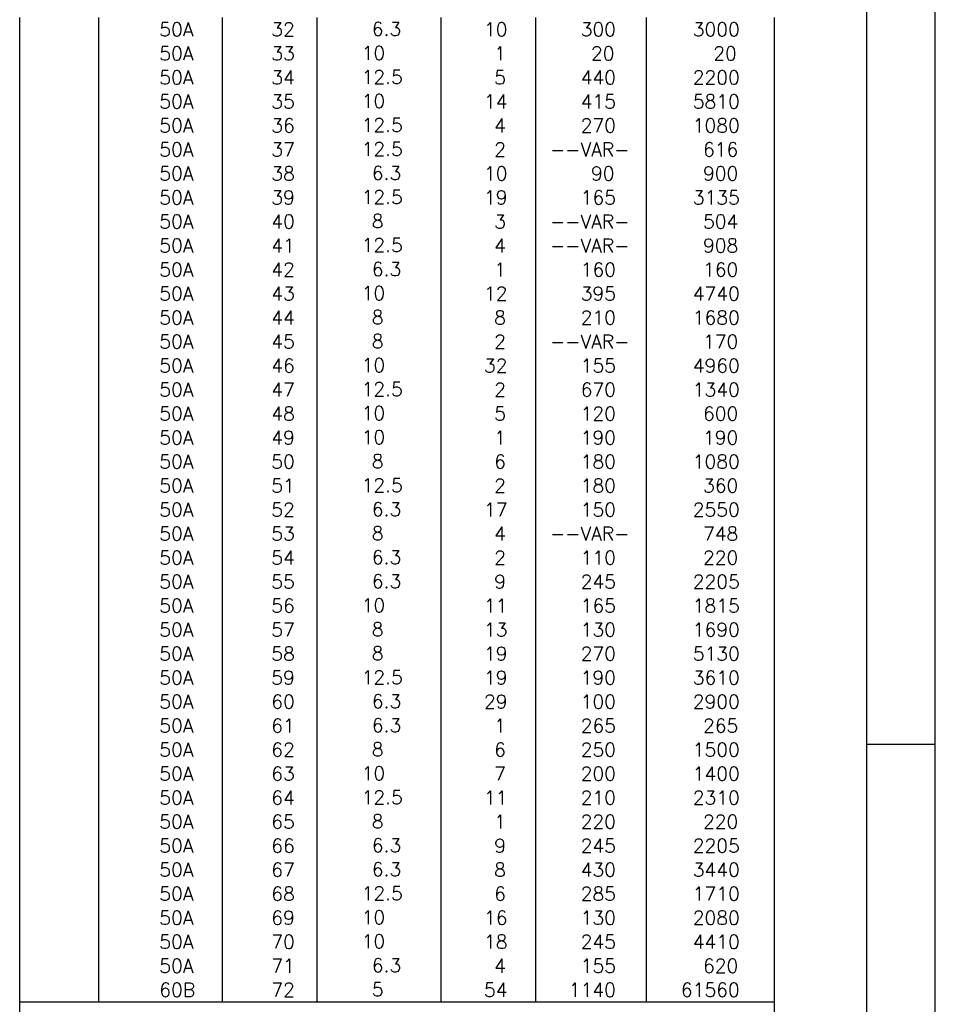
# Model space of a CAD drawing. Extents: x 0 to 119, y 0 to 84.
# Tile 13 of 14: x 106 to 119, y 56 to 70. Entities that reach past the tile are written whole.
import ezdxf

# ---------------------------------------------------------------- set-up
doc = ezdxf.new("R2010")
doc.units = 0
doc.header["$MEASUREMENT"] = 0
for name, color, linetype in [('1', 1, 'CONTINUOUS'), ('2', 2, 'CONTINUOUS'), ('8', 8, 'CONTINUOUS')]:
    doc.layers.add(name, color=color, linetype=linetype)
doc.styles.get("Standard").update_dxf_attribs({"font": 'ROMANS.SHX'})

msp = doc.modelspace()

# ---------------------------------------------------------------- linework, layer by layer
at = {"layer": '1', "linetype": 'Continuous'}
for p, q in [((118.900002, 0), (118.900002, 84.099998)), ((117.900002, 59.400002), (118.900002, 59.400002))]:
    msp.add_line(p, q, dxfattribs=at)
at = {"layer": '2', "linetype": 'Continuous'}
for p, q in [((105.554202, 69.64501), (105.554202, 69.99501)), ((106.704202, 69.99501), (106.704202, 69.64501)), ((108.504202, 69.99501), (108.504202, 69.64501)), ((109.884202, 69.99501), (109.884202, 69.64501)), ((111.694203, 69.99501), (111.694203, 69.64501)), ((113.074203, 69.99501), (113.074203, 69.64501)), ((114.684203, 69.99501), (114.684203, 69.64501)), ((116.554202, 69.64501), (116.554202, 69.99501)), ((105.554202, 69.29501), (105.554202, 69.64501)), ((106.704202, 69.64501), (106.704202, 69.29501)), ((108.504202, 69.64501), (108.504202, 69.29501)), ((109.884202, 69.64501), (109.884202, 69.29501)), ((111.694203, 69.64501), (111.694203, 69.29501)), ((113.074203, 69.64501), (113.074203, 69.29501)), ((114.684203, 69.64501), (114.684203, 69.29501)), ((116.554202, 69.29501), (116.554202, 69.64501)), ((105.554202, 68.94501), (105.554202, 69.29501)), ((106.704202, 69.29501), (106.704202, 68.94501)), ((108.504202, 69.29501), (108.504202, 68.94501)), ((109.884202, 69.29501), (109.884202, 68.94501)), ((111.694203, 69.29501), (111.694203, 68.94501)), ((113.074203, 69.29501), (113.074203, 68.94501)), ((114.684203, 69.29501), (114.684203, 68.94501)), ((116.554202, 68.94501), (116.554202, 69.29501)), ((105.554202, 68.59501), (105.554202, 68.94501)), ((106.704202, 68.94501), (106.704202, 68.59501)), ((108.504202, 68.94501), (108.504202, 68.59501)), ((109.884202, 68.94501), (109.884202, 68.59501)), ((111.694203, 68.94501), (111.694203, 68.59501)), ((113.074203, 68.94501), (113.074203, 68.59501)), ((114.684203, 68.94501), (114.684203, 68.59501)), ((116.554202, 68.59501), (116.554202, 68.94501)), ((105.554202, 68.245011), (105.554202, 68.59501)), ((106.704202, 68.59501), (106.704202, 68.245011)), ((108.504202, 68.59501), (108.504202, 68.245011)), ((109.884202, 68.59501), (109.884202, 68.245011)), ((111.694203, 68.59501), (111.694203, 68.245011)), ((113.074203, 68.59501), (113.074203, 68.245011)), ((114.684203, 68.59501), (114.684203, 68.245011)), ((116.554202, 68.245011), (116.554202, 68.59501)), ((105.554202, 67.895011), (105.554202, 68.245011)), ((106.704202, 68.245011), (106.704202, 67.895011)), ((108.504202, 68.245011), (108.504202, 67.895011)), ((109.884202, 68.245011), (109.884202, 67.895011)), ((111.694203, 68.245011), (111.694203, 67.895011)), ((113.074203, 68.245011), (113.074203, 67.895011)), ((114.684203, 68.245011), (114.684203, 67.895011)), ((116.554202, 67.895011), (116.554202, 68.245011)), ((105.554202, 67.545011), (105.554202, 67.895011)), ((106.704202, 67.895011), (106.704202, 67.545011)), ((108.504202, 67.895011), (108.504202, 67.545011)), ((109.884202, 67.895011), (109.884202, 67.545011)), ((111.694203, 67.895011), (111.694203, 67.545011)), ((113.074203, 67.895011), (113.074203, 67.545011)), ((114.684203, 67.895011), (114.684203, 67.545011)), ((116.554202, 67.545011), (116.554202, 67.895011)), ((105.554202, 67.195011), (105.554202, 67.545011)), ((106.704202, 67.545011), (106.704202, 67.195011)), ((108.504202, 67.545011), (108.504202, 67.195011)), ((109.884202, 67.545011), (109.884202, 67.195011)), ((111.694203, 67.545011), (111.694203, 67.195011)), ((113.074203, 67.545011), (113.074203, 67.195011)), ((114.684203, 67.545011), (114.684203, 67.195011)), ((116.554202, 67.195011), (116.554202, 67.545011)), ((105.554202, 66.845011), (105.554202, 67.195011)), ((106.704202, 67.195011), (106.704202, 66.845011)), ((108.504202, 67.195011), (108.504202, 66.845011)), ((109.884202, 67.195011), (109.884202, 66.845011)), ((111.694203, 67.195011), (111.694203, 66.845011)), ((113.074203, 67.195011), (113.074203, 66.845011)), ((114.684203, 67.195011), (114.684203, 66.845011)), ((116.554202, 66.845011), (116.554202, 67.195011)), ((105.554202, 66.495011), (105.554202, 66.845011)), ((106.704202, 66.845011), (106.704202, 66.495011)), ((108.504202, 66.845011), (108.504202, 66.495011)), ((109.884202, 66.845011), (109.884202, 66.495011)), ((111.694203, 66.845011), (111.694203, 66.495011)), ((113.074203, 66.845011), (113.074203, 66.495011)), ((114.684203, 66.845011), (114.684203, 66.495011)), ((116.554202, 66.495011), (116.554202, 66.845011)), ((105.554202, 66.145011), (105.554202, 66.495011)), ((106.704202, 66.495011), (106.704202, 66.145011)), ((108.504202, 66.495011), (108.504202, 66.145011)), ((109.884202, 66.495011), (109.884202, 66.145011)), ((111.694203, 66.495011), (111.694203, 66.145011)), ((113.074203, 66.495011), (113.074203, 66.145011)), ((114.684203, 66.495011), (114.684203, 66.145011)), ((116.554202, 66.145011), (116.554202, 66.495011)), ((105.554202, 65.795011), (105.554202, 66.145011)), ((106.704202, 66.145011), (106.704202, 65.795011)), ((108.504202, 66.145011), (108.504202, 65.795011)), ((109.884202, 66.145011), (109.884202, 65.795011)), ((111.694203, 66.145011), (111.694203, 65.795011)), ((113.074203, 66.145011), (113.074203, 65.795011)), ((114.684203, 66.145011), (114.684203, 65.795011)), ((116.554202, 65.795011), (116.554202, 66.145011)), ((105.554202, 65.445011), (105.554202, 65.795011)), ((106.704202, 65.795011), (106.704202, 65.445011)), ((108.504202, 65.795011), (108.504202, 65.445011)), ((109.884202, 65.795011), (109.884202, 65.445011)), ((111.694203, 65.795011), (111.694203, 65.445011)), ((113.074203, 65.795011), (113.074203, 65.445011)), ((114.684203, 65.795011), (114.684203, 65.445011)), ((116.554202, 65.445011), (116.554202, 65.795011)), ((105.554202, 65.095011), (105.554202, 65.445011)), ((106.704202, 65.445011), (106.704202, 65.095011)), ((108.504202, 65.445011), (108.504202, 65.095011)), ((109.884202, 65.445011), (109.884202, 65.095011)), ((111.694203, 65.445011), (111.694203, 65.095011)), ((113.074203, 65.445011), (113.074203, 65.095011)), ((114.684203, 65.445011), (114.684203, 65.095011)), ((116.554202, 65.095011), (116.554202, 65.445011)), ((105.554202, 64.745012), (105.554202, 65.095011)), ((106.704202, 65.095011), (106.704202, 64.745012)), ((108.504202, 65.095011), (108.504202, 64.745012)), ((109.884202, 65.095011), (109.884202, 64.745012)), ((111.694203, 65.095011), (111.694203, 64.745012)), ((113.074203, 65.095011), (113.074203, 64.745012)), ((114.684203, 65.095011), (114.684203, 64.745012)), ((116.554202, 64.745012), (116.554202, 65.095011)), ((105.554202, 64.395012), (105.554202, 64.745012)), ((106.704202, 64.745012), (106.704202, 64.395012)), ((108.504202, 64.745012), (108.504202, 64.395012)), ((109.884202, 64.745012), (109.884202, 64.395012)), ((111.694203, 64.745012), (111.694203, 64.395012)), ((113.074203, 64.745012), (113.074203, 64.395012)), ((114.684203, 64.745012), (114.684203, 64.395012)), ((116.554202, 64.395012), (116.554202, 64.745012)), ((105.554202, 64.045012), (105.554202, 64.395012)), ((106.704202, 64.395012), (106.704202, 64.045012)), ((108.504202, 64.395012), (108.504202, 64.045012)), ((109.884202, 64.395012), (109.884202, 64.045012)), ((111.694203, 64.395012), (111.694203, 64.045012)), ((113.074203, 64.395012), (113.074203, 64.045012)), ((114.684203, 64.395012), (114.684203, 64.045012)), ((116.554202, 64.045012), (116.554202, 64.395012)), ((105.554202, 63.695012), (105.554202, 64.045012)), ((106.704202, 64.045012), (106.704202, 63.695012)), ((108.504202, 64.045012), (108.504202, 63.695012)), ((109.884202, 64.045012), (109.884202, 63.695012)), ((111.694203, 64.045012), (111.694203, 63.695012)), ((113.074203, 64.045012), (113.074203, 63.695012)), ((114.684203, 64.045012), (114.684203, 63.695012)), ((116.554202, 63.695012), (116.554202, 64.045012)), ((105.554202, 63.345012), (105.554202, 63.695012)), ((106.704202, 63.695012), (106.704202, 63.345012)), ((108.504202, 63.695012), (108.504202, 63.345012)), ((109.884202, 63.695012), (109.884202, 63.345012)), ((111.694203, 63.695012), (111.694203, 63.345012)), ((113.074203, 63.695012), (113.074203, 63.345012)), ((114.684203, 63.695012), (114.684203, 63.345012)), ((116.554202, 63.345012), (116.554202, 63.695012)), ((105.554202, 62.995012), (105.554202, 63.345012)), ((106.704202, 63.345012), (106.704202, 62.995012)), ((108.504202, 63.345012), (108.504202, 62.995012)), ((109.884202, 63.345012), (109.884202, 62.995012)), ((111.694203, 63.345012), (111.694203, 62.995012)), ((113.074203, 63.345012), (113.074203, 62.995012)), ((114.684203, 63.345012), (114.684203, 62.995012)), ((116.554202, 62.995012), (116.554202, 63.345012)), ((105.554202, 62.645012), (105.554202, 62.995012)), ((106.704202, 62.995012), (106.704202, 62.645012)), ((108.504202, 62.995012), (108.504202, 62.645012)), ((109.884202, 62.995012), (109.884202, 62.645012)), ((111.694203, 62.995012), (111.694203, 62.645012)), ((113.074203, 62.995012), (113.074203, 62.645012)), ((114.684203, 62.995012), (114.684203, 62.645012)), ((116.554202, 62.645012), (116.554202, 62.995012)), ((105.554202, 62.295012), (105.554202, 62.645012)), ((106.704202, 62.645012), (106.704202, 62.295012)), ((108.504202, 62.645012), (108.504202, 62.295012)), ((109.884202, 62.645012), (109.884202, 62.295012)), ((111.694203, 62.645012), (111.694203, 62.295012)), ((113.074203, 62.645012), (113.074203, 62.295012)), ((114.684203, 62.645012), (114.684203, 62.295012)), ((116.554202, 62.295012), (116.554202, 62.645012)), ((105.554202, 61.945012), (105.554202, 62.295012)), ((106.704202, 62.295012), (106.704202, 61.945012)), ((108.504202, 62.295012), (108.504202, 61.945012)), ((109.884202, 62.295012), (109.884202, 61.945012)), ((111.694203, 62.295012), (111.694203, 61.945012)), ((113.074203, 62.295012), (113.074203, 61.945012)), ((114.684203, 62.295012), (114.684203, 61.945012)), ((116.554202, 61.945012), (116.554202, 62.295012)), ((105.554202, 61.595012), (105.554202, 61.945012)), ((106.704202, 61.945012), (106.704202, 61.595012)), ((108.504202, 61.945012), (108.504202, 61.595012)), ((109.884202, 61.945012), (109.884202, 61.595012)), ((111.694203, 61.945012), (111.694203, 61.595012)), ((113.074203, 61.945012), (113.074203, 61.595012)), ((114.684203, 61.945012), (114.684203, 61.595012)), ((116.554202, 61.595012), (116.554202, 61.945012)), ((105.554202, 61.245012), (105.554202, 61.595012)), ((106.704202, 61.595012), (106.704202, 61.245012)), ((108.504202, 61.595012), (108.504202, 61.245012)), ((109.884202, 61.595012), (109.884202, 61.245012)), ((111.694203, 61.595012), (111.694203, 61.245012)), ((113.074203, 61.595012), (113.074203, 61.245012)), ((114.684203, 61.595012), (114.684203, 61.245012)), ((116.554202, 61.245012), (116.554202, 61.595012)), ((105.554202, 60.895013), (105.554202, 61.245012)), ((106.704202, 61.245012), (106.704202, 60.895013)), ((108.504202, 61.245012), (108.504202, 60.895013)), ((109.884202, 61.245012), (109.884202, 60.895013)), ((111.694203, 61.245012), (111.694203, 60.895013)), ((113.074203, 61.245012), (113.074203, 60.895013)), ((114.684203, 61.245012), (114.684203, 60.895013)), ((116.554202, 60.895013), (116.554202, 61.245012)), ((105.554202, 60.545013), (105.554202, 60.895013)), ((106.704202, 60.895013), (106.704202, 60.545013)), ((108.504202, 60.895013), (108.504202, 60.545013)), ((109.884202, 60.895013), (109.884202, 60.545013)), ((111.694203, 60.895013), (111.694203, 60.545013)), ((113.074203, 60.895013), (113.074203, 60.545013)), ((114.684203, 60.895013), (114.684203, 60.545013)), ((116.554202, 60.545013), (116.554202, 60.895013)), ((105.554202, 60.195013), (105.554202, 60.545013)), ((106.704202, 60.545013), (106.704202, 60.195013)), ((108.504202, 60.545013), (108.504202, 60.195013)), ((109.884202, 60.545013), (109.884202, 60.195013)), ((111.694203, 60.545013), (111.694203, 60.195013)), ((113.074203, 60.545013), (113.074203, 60.195013)), ((114.684203, 60.545013), (114.684203, 60.195013)), ((116.554202, 60.195013), (116.554202, 60.545013)), ((105.554202, 59.845013), (105.554202, 60.195013)), ((106.704202, 60.195013), (106.704202, 59.845013)), ((108.504202, 60.195013), (108.504202, 59.845013)), ((109.884202, 60.195013), (109.884202, 59.845013)), ((111.694203, 60.195013), (111.694203, 59.845013)), ((113.074203, 60.195013), (113.074203, 59.845013)), ((114.684203, 60.195013), (114.684203, 59.845013)), ((116.554202, 59.845013), (116.554202, 60.195013)), ((105.554202, 59.495013), (105.554202, 59.845013)), ((106.704202, 59.845013), (106.704202, 59.495013)), ((108.504202, 59.845013), (108.504202, 59.495013)), ((109.884202, 59.845013), (109.884202, 59.495013)), ((111.694203, 59.845013), (111.694203, 59.495013)), ((113.074203, 59.845013), (113.074203, 59.495013)), ((114.684203, 59.845013), (114.684203, 59.495013)), ((116.554202, 59.495013), (116.554202, 59.845013)), ((105.554202, 59.145013), (105.554202, 59.495013)), ((106.704202, 59.495013), (106.704202, 59.145013)), ((108.504202, 59.495013), (108.504202, 59.145013)), ((109.884202, 59.495013), (109.884202, 59.145013)), ((111.694203, 59.495013), (111.694203, 59.145013)), ((113.074203, 59.495013), (113.074203, 59.145013)), ((114.684203, 59.495013), (114.684203, 59.145013)), ((116.554202, 59.145013), (116.554202, 59.495013)), ((105.554202, 58.795013), (105.554202, 59.145013)), ((106.704202, 59.145013), (106.704202, 58.795013)), ((108.504202, 59.145013), (108.504202, 58.795013)), ((109.884202, 59.145013), (109.884202, 58.795013)), ((111.694203, 59.145013), (111.694203, 58.795013)), ((113.074203, 59.145013), (113.074203, 58.795013)), ((114.684203, 59.145013), (114.684203, 58.795013)), ((116.554202, 58.795013), (116.554202, 59.145013)), ((105.554202, 58.445013), (105.554202, 58.795013)), ((106.704202, 58.795013), (106.704202, 58.445013)), ((108.504202, 58.795013), (108.504202, 58.445013)), ((109.884202, 58.795013), (109.884202, 58.445013)), ((111.694203, 58.795013), (111.694203, 58.445013)), ((113.074203, 58.795013), (113.074203, 58.445013)), ((114.684203, 58.795013), (114.684203, 58.445013)), ((116.554202, 58.445013), (116.554202, 58.795013)), ((105.554202, 58.095013), (105.554202, 58.445013)), ((106.704202, 58.445013), (106.704202, 58.095013)), ((108.504202, 58.445013), (108.504202, 58.095013)), ((109.884202, 58.445013), (109.884202, 58.095013)), ((111.694203, 58.445013), (111.694203, 58.095013)), ((113.074203, 58.445013), (113.074203, 58.095013)), ((114.684203, 58.445013), (114.684203, 58.095013)), ((116.554202, 58.095013), (116.554202, 58.445013)), ((105.554202, 57.745013), (105.554202, 58.095013)), ((106.704202, 58.095013), (106.704202, 57.745013)), ((108.504202, 58.095013), (108.504202, 57.745013)), ((109.884202, 58.095013), (109.884202, 57.745013)), ((111.694203, 58.095013), (111.694203, 57.745013)), ((113.074203, 58.095013), (113.074203, 57.745013)), ((114.684203, 58.095013), (114.684203, 57.745013)), ((116.554202, 57.745013), (116.554202, 58.095013)), ((105.554202, 57.395014), (105.554202, 57.745013)), ((106.704202, 57.745013), (106.704202, 57.395014)), ((108.504202, 57.745013), (108.504202, 57.395014)), ((109.884202, 57.745013), (109.884202, 57.395014)), ((111.694203, 57.745013), (111.694203, 57.395014)), ((113.074203, 57.745013), (113.074203, 57.395014)), ((114.684203, 57.745013), (114.684203, 57.395014)), ((116.554202, 57.395014), (116.554202, 57.745013)), ((105.554202, 57.045014), (105.554202, 57.395014)), ((106.704202, 57.395014), (106.704202, 57.045014)), ((108.504202, 57.395014), (108.504202, 57.045014)), ((109.884202, 57.395014), (109.884202, 57.045014)), ((111.694203, 57.395014), (111.694203, 57.045014)), ((113.074203, 57.395014), (113.074203, 57.045014)), ((114.684203, 57.395014), (114.684203, 57.045014)), ((116.554202, 57.045014), (116.554202, 57.395014)), ((105.554202, 56.695014), (105.554202, 57.045014)), ((106.704202, 57.045014), (106.704202, 56.695014)), ((108.504202, 57.045014), (108.504202, 56.695014)), ((109.884202, 57.045014), (109.884202, 56.695014)), ((111.694203, 57.045014), (111.694203, 56.695014)), ((113.074203, 57.045014), (113.074203, 56.695014)), ((114.684203, 57.045014), (114.684203, 56.695014)), ((116.554202, 56.695014), (116.554202, 57.045014)), ((105.554202, 56.345014), (105.554202, 56.695014)), ((106.704202, 56.695014), (106.704202, 56.345014)), ((108.504202, 56.695014), (108.504202, 56.345014)), ((109.884202, 56.695014), (109.884202, 56.345014)), ((111.694203, 56.695014), (111.694203, 56.345014)), ((113.074203, 56.695014), (113.074203, 56.345014)), ((114.684203, 56.695014), (114.684203, 56.345014)), ((116.554202, 56.345014), (116.554202, 56.695014)), ((105.554202, 55.995014), (105.554202, 56.345014)), ((106.704202, 56.345014), (106.704202, 55.995014)), ((108.504202, 56.345014), (108.504202, 55.995014)), ((109.884202, 56.345014), (109.884202, 55.995014)), ((111.694203, 56.345014), (111.694203, 55.995014)), ((113.074203, 56.345014), (113.074203, 55.995014)), ((114.684203, 56.345014), (114.684203, 55.995014)), ((116.554202, 55.995014), (116.554202, 56.345014)), ((105.554202, 55.645014), (105.554202, 55.995014)), ((106.704202, 55.995014), (106.704202, 55.645014)), ((108.504202, 55.995014), (108.504202, 55.645014)), ((109.884202, 55.995014), (109.884202, 55.645014)), ((111.694203, 55.995014), (111.694203, 55.645014)), ((113.074203, 55.995014), (113.074203, 55.645014)), ((114.684203, 55.995014), (114.684203, 55.645014)), ((116.554202, 55.645014), (116.554202, 55.995014)), ((105.554202, 55.207514), (105.554202, 55.645014)), ((105.554202, 55.645014), (116.554202, 55.645014)), ((116.554202, 55.207514), (116.554202, 55.645014))]:
    msp.add_line(p, q, dxfattribs=at)
at = {"layer": '8', "linetype": 'Continuous'}
msp.add_line((117.900002, 1), (117.900002, 83.099998), dxfattribs=at)

# ---------------------------------------------------------------- texts
at = {"layer": '2', "linetype": 'Continuous'}
for s, p in [('     50A', (106.843863, 69.72001)), (' 32', (109.084202, 69.72001)), ('    6.3', (110.090745, 69.726054)), ('   10', (111.874203, 69.72001)), ('   300', (113.284203, 69.72001)), ('   3000', (114.917824, 69.72001)), ('     50A', (106.843863, 69.37001)), (' 33', (109.084202, 69.37001)), ('   10  ', (110.090745, 69.376054)), ('    1', (111.874203, 69.37001)), ('    20', (113.284203, 69.37001)), ('     20', (114.917824, 69.37001)), ('     50A', (106.843863, 69.02001)), (' 34', (109.084202, 69.02001)), ('   12.5', (110.090745, 69.026054)), ('    5', (111.874203, 69.02001)), ('   440', (113.284203, 69.02001)), ('   2200', (114.917824, 69.02001)), ('     50A', (106.843863, 68.67001)), (' 35', (109.084202, 68.67001)), ('   10  ', (110.090745, 68.676054)), ('   14', (111.874203, 68.67001)), ('   415', (113.284203, 68.67001)), ('   5810', (114.917824, 68.67001)), ('     50A', (106.843863, 68.32001)), (' 36', (109.084202, 68.32001)), ('   12.5', (110.090745, 68.326054)), ('    4', (111.874203, 68.32001)), ('   270', (113.284203, 68.32001)), ('   1080', (114.917824, 68.32001)), ('   12.5', (110.090745, 67.976054)), ('     50A', (106.843863, 67.97001)), (' 37', (109.084202, 67.97001)), ('    2', (111.874203, 67.97001)), ('--VAR-', (113.284203, 67.97001)), ('    616', (114.917824, 67.97001)), ('     50A', (106.843863, 67.620011)), (' 38', (109.084202, 67.620011)), ('    6.3', (110.090745, 67.626054)), ('   10', (111.874203, 67.620011)), ('    90', (113.284203, 67.620011)), ('    900', (114.917824, 67.620011)), ('     50A', (106.843863, 67.270011)), (' 39', (109.084202, 67.270011)), ('   12.5', (110.090745, 67.276055)), ('   19', (111.874203, 67.270011)), ('   165', (113.284203, 67.270011)), ('   3135', (114.917824, 67.270011)), ('     50A', (106.843863, 66.920011)), (' 40', (109.084202, 66.920011)), ('    8  ', (110.090745, 66.926055)), ('    3', (111.874203, 66.920011)), ('--VAR-', (113.284203, 66.920011)), ('    504', (114.917824, 66.920011)), ('     50A', (106.843863, 66.570011)), (' 41', (109.084202, 66.570011)), ('   12.5', (110.090745, 66.576055)), ('    4', (111.874203, 66.570011)), ('--VAR-', (113.284203, 66.570011)), ('    908', (114.917824, 66.570011)), ('     50A', (106.843863, 66.220011)), (' 42', (109.084202, 66.220011)), ('    6.3', (110.090745, 66.226055)), ('    1', (111.874203, 66.220011)), ('   160', (113.284203, 66.220011)), ('    160', (114.917824, 66.220011)), ('     50A', (106.843863, 65.870011)), (' 43', (109.084202, 65.870011)), ('   10  ', (110.090745, 65.876055)), ('   12', (111.874203, 65.870011)), ('   395', (113.284203, 65.870011)), ('   4740', (114.917824, 65.870011)), ('     50A', (106.843863, 65.520011)), (' 44', (109.084202, 65.520011)), ('    8  ', (110.090745, 65.526055)), ('    8', (111.874203, 65.520011)), ('   210', (113.284203, 65.520011)), ('   1680', (114.917824, 65.520011)), ('     50A', (106.843863, 65.170011)), (' 45', (109.084202, 65.170011)), ('    8  ', (110.090745, 65.176055)), ('    2', (111.874203, 65.170011)), ('--VAR-', (113.284203, 65.170011)), ('    170', (114.917824, 65.170011)), ('     50A', (106.843863, 64.820011)), (' 46', (109.084202, 64.820011)), ('   10  ', (110.090745, 64.826055)), ('   32', (111.874203, 64.820011)), ('   4960', (114.917824, 64.820011)), ('   155', (113.284203, 64.820011)), ('     50A', (106.843863, 64.470011)), (' 47', (109.084202, 64.470011)), ('   12.5', (110.090745, 64.476055)), ('    2', (111.874203, 64.470011)), ('   670', (113.284203, 64.470011)), ('   1340', (114.917824, 64.470011)), ('     50A', (106.843863, 64.120012)), (' 48', (109.084202, 64.120012)), ('   10  ', (110.090745, 64.126055)), ('    5', (111.874203, 64.120012)), ('   120', (113.284203, 64.120012)), ('    600', (114.917824, 64.120012)), ('     50A', (106.843863, 63.770012)), (' 49', (109.084202, 63.770012)), ('   10  ', (110.090745, 63.776056)), ('    1', (111.874203, 63.770012)), ('   190', (113.284203, 63.770012)), ('    190', (114.917824, 63.770012)), ('     50A', (106.843863, 63.420012)), (' 50', (109.084202, 63.420012)), ('    8  ', (110.090745, 63.426056)), ('    6', (111.874203, 63.420012)), ('   180', (113.284203, 63.420012)), ('   1080', (114.917824, 63.420012)), ('     50A', (106.843863, 63.070012)), (' 51', (109.084202, 63.070012)), ('   12.5', (110.090745, 63.076056)), ('    2', (111.874203, 63.070012)), ('   180', (113.284203, 63.070012)), ('    360', (114.917824, 63.070012)), ('     50A', (106.843863, 62.720012)), (' 52', (109.084202, 62.720012)), ('    6.3', (110.090745, 62.726056)), ('   17', (111.874203, 62.720012)), ('   150', (113.284203, 62.720012)), ('   2550', (114.917824, 62.720012)), ('     50A', (106.843863, 62.370012)), (' 53', (109.084202, 62.370012)), ('    8  ', (110.090745, 62.376056)), ('    4', (111.874203, 62.370012)), ('--VAR-', (113.284203, 62.370012)), ('    748', (114.917824, 62.370012)), ('     50A', (106.843863, 62.020012)), (' 54', (109.084202, 62.020012)), ('    6.3', (110.090745, 62.026056)), ('    2', (111.874203, 62.020012)), ('   110', (113.284203, 62.020012)), ('    220', (114.917824, 62.020012)), ('     50A', (106.843863, 61.670012)), (' 55', (109.084202, 61.670012)), ('    6.3', (110.090745, 61.676056)), ('    9', (111.874203, 61.670012)), ('   245', (113.284203, 61.670012)), ('   2205', (114.917824, 61.670012)), ('     50A', (106.843863, 61.320012)), (' 56', (109.084202, 61.320012)), ('   10  ', (110.090745, 61.326056)), ('   11', (111.874203, 61.320012)), ('   165', (113.284203, 61.320012)), ('   1815', (114.917824, 61.320012)), ('     50A', (106.843863, 60.970012)), (' 57', (109.084202, 60.970012)), ('    8  ', (110.090745, 60.976056)), ('   13', (111.874203, 60.970012)), ('   130', (113.284203, 60.970012)), ('   1690', (114.917824, 60.970012)), ('     50A', (106.843863, 60.620012)), (' 58', (109.084202, 60.620012)), ('    8  ', (110.090745, 60.626056)), ('   19', (111.874203, 60.620012)), ('   270', (113.284203, 60.620012)), ('   5130', (114.917824, 60.620012)), ('     50A', (106.843863, 60.270013)), (' 59', (109.084202, 60.270013)), ('   12.5', (110.090745, 60.276056)), ('   19', (111.874203, 60.270013)), ('   190', (113.284203, 60.270013)), ('   3610', (114.917824, 60.270013)), ('     50A', (106.843863, 59.920013)), (' 60', (109.084202, 59.920013)), ('    6.3', (110.090745, 59.926057)), ('   29', (111.874203, 59.920013)), ('   100', (113.284203, 59.920013)), ('   2900', (114.917824, 59.920013)), ('     50A', (106.843863, 59.570013)), (' 61', (109.084202, 59.570013)), ('    6.3', (110.090745, 59.576057)), ('    1', (111.874203, 59.570013)), ('   265', (113.284203, 59.570013)), ('    265', (114.917824, 59.570013)), ('     50A', (106.843863, 59.220013)), (' 62', (109.084202, 59.220013)), ('    8  ', (110.090745, 59.226057)), ('    6', (111.874203, 59.220013)), ('   250', (113.284203, 59.220013)), ('   1500', (114.917824, 59.220013)), ('     50A', (106.843863, 58.870013)), (' 63', (109.084202, 58.870013)), ('   10  ', (110.090745, 58.876057)), ('    7', (111.874203, 58.870013)), ('   200', (113.284203, 58.870013)), ('   1400', (114.917824, 58.870013)), ('     50A', (106.843863, 58.520013)), (' 64', (109.084202, 58.520013)), ('   12.5', (110.090745, 58.526057)), ('   11', (111.874203, 58.520013)), ('   210', (113.284203, 58.520013)), ('   2310', (114.917824, 58.520013)), ('     50A', (106.843863, 58.170013)), (' 65', (109.084202, 58.170013)), ('    8  ', (110.090745, 58.176057)), ('    1', (111.874203, 58.170013)), ('   220', (113.284203, 58.170013)), ('    220', (114.917824, 58.170013)), ('     50A', (106.843863, 57.820013)), (' 66', (109.084202, 57.820013)), ('    6.3', (110.090745, 57.826057)), ('    9', (111.874203, 57.820013)), ('   245', (113.284203, 57.820013)), ('   2205', (114.917824, 57.820013)), ('     50A', (106.843863, 57.470013)), (' 67', (109.084202, 57.470013)), ('    6.3', (110.090745, 57.476057)), ('    8', (111.874203, 57.470013)), ('   430', (113.284203, 57.470013)), ('   3440', (114.917824, 57.470013)), ('     50A', (106.843863, 57.120013)), (' 68', (109.084202, 57.120013)), ('   12.5', (110.090745, 57.126057)), ('    6', (111.874203, 57.120013)), ('   285', (113.284203, 57.120013)), ('   1710', (114.917824, 57.120013)), ('     50A', (106.843863, 56.770014)), (' 69', (109.084202, 56.770014)), ('   10  ', (110.090745, 56.776057)), ('   16', (111.874203, 56.770014)), ('   130', (113.284203, 56.770014)), ('   2080', (114.917824, 56.770014)), ('     50A', (106.843863, 56.420014)), (' 70', (109.084202, 56.420014)), ('   10  ', (110.090745, 56.426058)), ('   18', (111.874203, 56.420014)), ('   245', (113.284203, 56.420014)), ('   4410', (114.917824, 56.420014)), ('     50A', (106.843863, 56.070014)), (' 71', (109.084202, 56.070014)), ('    6.3', (110.090745, 56.076058)), ('    4', (111.874203, 56.070014)), ('   155', (113.284203, 56.070014)), ('    620', (114.917824, 56.070014)), ('     60B', (106.843863, 55.720014)), (' 72', (109.084202, 55.720014)), ('    5  ', (110.090745, 55.726058)), ('   54', (111.874203, 55.720014)), ('  1140', (113.284203, 55.720014)), ('  61560', (114.917824, 55.720014))]:
    msp.add_text(s, height=0.2, dxfattribs=at).set_placement(p)

doc.saveas('drawing.dxf')
